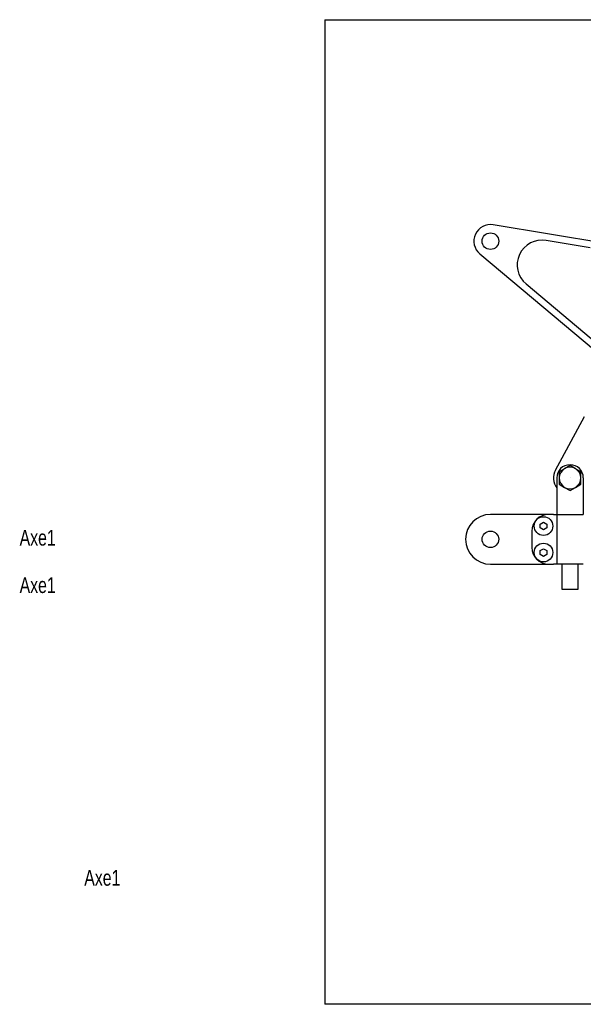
# Model space of a CAD drawing. Extents: x -53 to 270, y 10 to 208.
# Tile 1 of 2: x -53 to 60, y 10 to 208. Entities that reach past the tile are written whole.
import ezdxf

# ---------------------------------------------------------------- set-up
doc = ezdxf.new("R2010")
doc.units = 0
doc.header["$MEASUREMENT"] = 0
doc.layers.get('0').update_dxf_attribs({"linetype": 'CONTINUOUS'})
doc.styles.add('SLDTEXTSTYLE0', font='txt', dxfattribs={"width": 0.75})

msp = doc.modelspace()

# ---------------------------------------------------------------- linework, layer by layer
for p, q in [((8.38, 208.08), (270, 208.08)), ((8.38, 208.08), (8.38, 9.96)), ((270, 9.96), (8.38, 9.96))]:
    msp.add_line(p, q)
at = {"color": 7, "linetype": 'Continuous'}
for p, q in [((169.24, 145.48), (42.23, 166.81)), ((61.73, 162.18), (52.87, 163.67)), ((39.53, 160.97), (75.82, 130.52)), ((48.83, 154.91), (77.71, 130.68)), ((54.75, 117.45), (60.6, 128.21)), ((56.59, 117.73), (55.51, 117.11)), ((55.51, 117.11), (55.51, 115.86)), ((57.67, 118.36), (56.59, 117.73)), ((58.76, 117.73), (57.67, 118.36)), ((59.84, 117.11), (58.76, 117.73)), ((59.84, 115.86), (59.84, 117.11)), ((55.01, 115.86), (55.01, 108.52)), ((55.51, 115.86), (55.51, 114.61)), ((57.67, 115.86), (57.67, 115.86)), ((59.84, 114.61), (59.84, 115.86)), ((60.34, 115.86), (60.34, 108.52)), ((55.51, 114.61), (56.59, 113.98)), ((56.59, 113.98), (57.67, 113.35)), ((57.67, 113.35), (58.76, 113.98)), ((58.76, 113.98), (59.84, 114.61)), ((53.34, 108.52), (41.67, 108.52)), ((54.34, 108.52), (53.34, 108.52)), ((54.34, 108.52), (55.01, 108.52)), ((55.01, 108.52), (55.01, 98.52)), ((55.01, 108.52), (60.34, 108.52)), ((50.01, 105.19), (50.01, 101.86)), ((51.67, 106.57), (52.34, 106.96)), ((51.67, 105.81), (51.67, 106.57)), ((52.34, 105.42), (51.67, 105.81)), ((52.34, 106.96), (53.01, 106.57)), ((53.01, 105.81), (52.34, 105.42)), ((53.01, 106.57), (53.01, 105.81)), ((51.67, 101.24), (52.34, 101.63)), ((51.67, 100.47), (51.67, 101.24)), ((52.34, 101.63), (53.01, 101.24)), ((53.01, 101.24), (53.01, 100.47)), ((52.34, 100.09), (51.67, 100.47)), ((53.01, 100.47), (52.34, 100.09)), ((41.67, 98.52), (53.34, 98.52)), ((53.34, 98.52), (54.34, 98.52)), ((55.01, 98.52), (54.34, 98.52)), ((60.34, 98.52), (55.01, 98.52)), ((56.01, 98.52), (56.01, 93.52)), ((59.34, 93.52), (59.34, 98.52)), ((56.01, 93.52), (57.67, 93.52)), ((57.67, 93.52), (59.34, 93.52))]:
    msp.add_line(p, q, dxfattribs=at)
for centre, radius in [((41.67, 163.52), 1.67), ((52.34, 106.19), 1.88), ((52.34, 106.19), 1.88), ((41.67, 103.52), 1.67), ((52.34, 100.86), 1.88), ((52.34, 100.86), 1.88)]:
    msp.add_circle(centre, radius, dxfattribs=at)
for centre, radius, start, end in [((41.67, 163.52), 3.33, 80.4687, 230), ((52.04, 158.74), 5, 80.4687, 230), ((57.67, 115.86), 3.33, 151.4417, 216.8699), ((57.67, 115.86), 2.67, 0, 180), ((57.67, 115.86), 2.17, 120, 180), ((57.67, 115.86), 2.17, 60, 120), ((57.67, 115.86), 2.17, 0, 60), ((57.67, 115.86), 2.17, 180, 240), ((57.67, 115.86), 2.17, 300, 0), ((57.67, 115.86), 2.17, 240, 300), ((41.67, 103.52), 5, 90, 270), ((53.34, 105.19), 3.33, 90, 180), ((53.34, 101.86), 3.33, 180, 270)]:
    msp.add_arc(centre, radius, start, end, dxfattribs=at)

# ---------------------------------------------------------------- texts
at = {"color": 7, "char_height": 3.175, "attachment_point": 1, "style": 'SLDTEXTSTYLE0'}
for insert in [(-53, 105.43), (-53, 95.89), (-40, 37)]:
    msp.add_mtext('Axe1', dxfattribs=dict(at, insert=insert))

doc.saveas('drawing.dxf')
